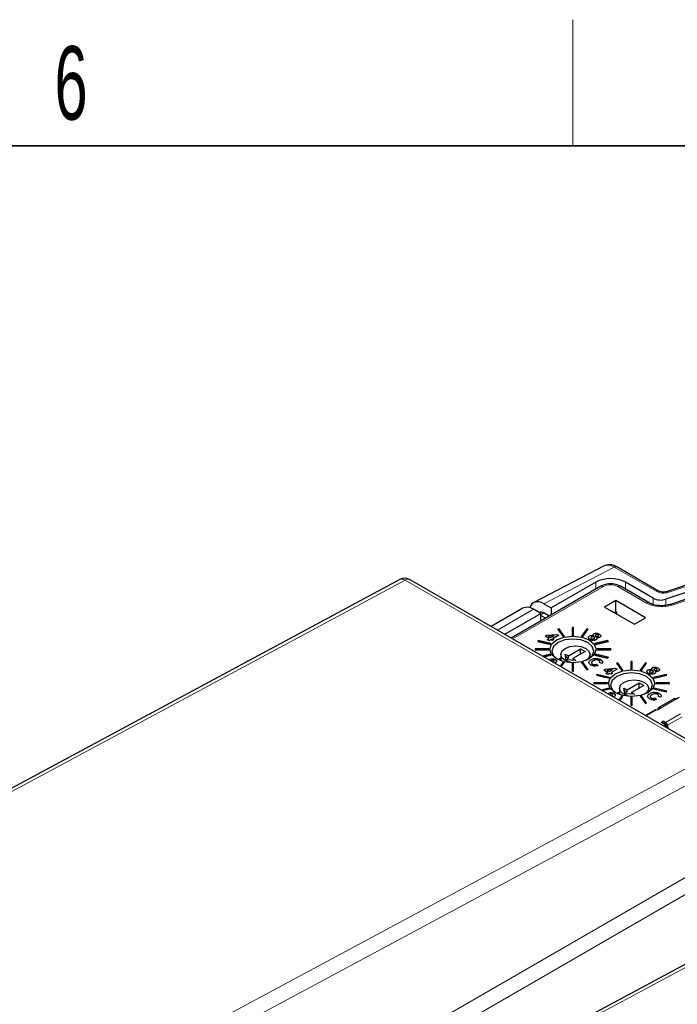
# Paper-space layout 'Blatt2' of a CAD drawing. Header units: millimetres. Extents: x 5 to 418, y 2 to 292.
# Tile 72 of 76: x 286 to 317, y 242 to 288. Entities that reach past the tile are written whole.
import ezdxf

# ---------------------------------------------------------------- set-up
doc = ezdxf.new("R2010")
doc.units = ezdxf.units.MM
doc.layers.add('SLD-0', color=7, linetype='Continuous')
doc.styles.add('SLDTEXTSTYLE0', font='TXT', dxfattribs={"width": 0.605})

psp = doc.layouts.new('Blatt2')

# ---------------------------------------------------------------- linework, layer by layer
at = {"color": 7, "linetype": 'Continuous', "lineweight": 25}
for p, q in [((324.122, 263.651), (316.984, 261.271)), ((324.398, 263.398), (316.927, 260.909)), ((324.616, 263.152), (317.145, 260.662)), ((313.993, 262.491), (310.637, 260.747)), ((316.585, 261.297), (314.599, 262.443)), ((304.267, 261.842), (269.252, 243.04)), ((319.249, 253.466), (304.754, 261.834)), ((313.59, 261.716), (311.469, 260.492)), ((316.324, 260.954), (315.004, 261.716)), ((313.827, 261.52), (309.562, 259.058)), ((316.128, 260.734), (314.768, 261.52)), ((311.125, 260.69), (311.469, 260.492)), ((314.545, 260.839), (314.014, 260.532)), ((315.959, 260.022), (314.545, 260.839)), ((314.545, 260.299), (314.545, 260.839)), ((310.12, 260.48), (308.61, 259.608)), ((309.256, 259.235), (310.974, 260.226)), ((310.974, 260.226), (310.62, 260.43)), ((310.979, 259.876), (310.974, 260.226)), ((311.372, 260.103), (311.116, 260.251)), ((311.469, 260.492), (311.469, 260.159)), ((314.014, 260.532), (315.428, 259.716)), ((314.545, 260.299), (314.482, 260.262)), ((314.587, 260.274), (314.545, 260.299)), ((314.587, 260.202), (314.587, 260.274)), ((311.192, 259.999), (310.975, 260.124)), ((315.428, 259.716), (315.959, 260.022)), ((311.842, 259.488), (311.786, 259.475)), ((311.786, 259.475), (312.035, 259.128)), ((311.786, 259.475), (311.786, 259.47)), ((311.786, 259.47), (312.035, 259.124)), ((312.091, 259.141), (311.842, 259.488)), ((312.473, 259.56), (312.473, 259.185)), ((312.533, 259.56), (312.473, 259.56)), ((312.533, 259.185), (312.533, 259.56)), ((313.164, 259.488), (312.915, 259.141)), ((312.971, 259.128), (313.22, 259.475)), ((312.971, 259.124), (313.22, 259.47)), ((313.22, 259.475), (313.164, 259.488)), ((313.22, 259.475), (313.22, 259.47)), ((310.852, 258.935), (310.829, 258.903)), ((310.829, 258.903), (311.429, 258.759)), ((310.829, 258.903), (310.829, 258.899)), ((310.829, 258.899), (311.429, 258.755)), ((311.452, 258.791), (310.852, 258.935)), ((311.184, 259.144), (311.258, 259.187)), ((311.367, 259.038), (311.184, 259.144)), ((311.184, 259.144), (311.184, 259.14)), ((311.364, 259.036), (311.184, 259.14)), ((311.258, 259.187), (311.729, 259.233)), ((311.275, 258.985), (311.367, 259.038)), ((311.367, 258.932), (311.275, 258.985)), ((311.275, 258.985), (311.275, 258.981)), ((311.367, 258.928), (311.275, 258.981)), ((311.59, 259.167), (311.339, 259.14)), ((311.339, 259.14), (311.442, 259.081)), ((311.582, 259.162), (311.345, 259.137)), ((311.459, 258.985), (311.367, 258.932)), ((311.459, 258.981), (311.367, 258.928)), ((311.367, 258.932), (311.367, 258.928)), ((311.442, 259.081), (311.59, 259.167)), ((311.517, 258.952), (311.459, 258.985)), ((311.459, 258.985), (311.459, 258.981)), ((311.517, 258.948), (311.459, 258.981)), ((311.591, 258.995), (311.517, 258.952)), ((311.591, 258.991), (311.517, 258.948)), ((311.517, 258.952), (311.517, 258.948)), ((311.809, 259.187), (311.534, 259.028)), ((311.534, 259.028), (311.591, 258.995)), ((311.809, 259.183), (311.537, 259.026)), ((311.591, 258.995), (311.591, 258.991)), ((311.729, 259.233), (311.809, 259.187)), ((311.809, 259.187), (311.809, 259.183)), ((312.035, 259.128), (312.091, 259.141)), ((312.035, 259.124), (312.091, 259.137)), ((312.035, 259.128), (312.035, 259.124)), ((312.091, 259.141), (312.091, 259.137)), ((312.473, 259.185), (312.533, 259.185)), ((312.473, 259.185), (312.473, 259.181)), ((312.473, 259.181), (312.533, 259.181)), ((312.533, 259.185), (312.533, 259.181)), ((312.915, 259.141), (312.915, 259.137)), ((312.915, 259.141), (312.971, 259.128)), ((312.915, 259.137), (312.971, 259.124)), ((312.971, 259.128), (312.971, 259.124)), ((313.313, 258.986), (313.313, 258.982)), ((313.391, 259.103), (313.391, 259.099)), ((313.517, 259.107), (313.517, 259.103)), ((314.155, 258.935), (313.554, 258.791)), ((313.577, 258.759), (314.177, 258.903)), ((313.577, 258.755), (314.177, 258.899)), ((313.589, 259.205), (313.589, 259.2)), ((313.598, 258.978), (313.598, 258.973)), ((313.696, 259.202), (313.696, 259.198)), ((313.786, 259.099), (313.786, 259.095)), ((314.177, 258.903), (314.155, 258.935)), ((314.177, 258.903), (314.177, 258.899)), ((310.703, 258.538), (310.703, 258.504)), ((311.353, 258.538), (310.703, 258.538)), ((310.703, 258.504), (311.353, 258.504)), ((310.703, 258.504), (310.703, 258.5)), ((310.703, 258.5), (311.353, 258.5)), ((311.353, 258.504), (311.353, 258.538)), ((311.353, 258.504), (311.353, 258.5)), ((311.429, 258.759), (311.452, 258.791)), ((311.429, 258.755), (311.452, 258.787)), ((311.429, 258.759), (311.429, 258.755)), ((311.452, 258.791), (311.452, 258.787)), ((312.285, 258.203), (312.868, 258.54)), ((313.08, 258.418), (312.497, 258.081)), ((312.868, 258.54), (313.08, 258.418)), ((312.868, 258.295), (312.868, 258.54)), ((313.554, 258.791), (313.577, 258.759)), ((313.554, 258.791), (313.554, 258.787)), ((313.554, 258.787), (313.577, 258.755)), ((313.577, 258.759), (313.577, 258.755)), ((313.653, 258.538), (313.653, 258.504)), ((314.303, 258.538), (313.653, 258.538)), ((313.653, 258.504), (314.303, 258.504)), ((313.653, 258.504), (313.653, 258.5)), ((313.653, 258.5), (314.303, 258.5)), ((314.303, 258.504), (314.303, 258.538)), ((314.303, 258.504), (314.303, 258.5)), ((311.429, 258.283), (311.058, 258.194)), ((311.104, 258.168), (311.452, 258.251)), ((311.109, 258.165), (311.452, 258.247)), ((311.452, 258.251), (311.429, 258.283)), ((311.452, 258.251), (311.452, 258.247)), ((311.595, 257.997), (311.595, 257.993)), ((311.921, 258.079), (311.791, 258.033)), ((311.921, 258.055), (311.842, 258.01)), ((312.035, 257.914), (311.891, 257.714)), ((311.921, 258.275), (311.921, 257.978)), ((311.937, 257.687), (312.091, 257.901)), ((311.939, 257.686), (312.091, 257.897)), ((312.091, 257.901), (312.035, 257.914)), ((312.091, 257.901), (312.091, 257.897)), ((312.136, 258.289), (312.285, 258.203)), ((312.179, 258.02), (312.136, 258.289)), ((312.285, 258.101), (312.154, 258.177)), ((312.176, 258.038), (312.285, 258.101)), ((312.645, 257.995), (312.179, 258.02)), ((312.285, 258.101), (312.285, 258.203)), ((312.533, 257.857), (312.473, 257.857)), ((312.473, 257.857), (312.473, 257.482)), ((312.497, 258.081), (312.645, 257.995)), ((312.497, 258.081), (312.497, 258.003)), ((312.533, 257.482), (312.533, 257.857)), ((312.971, 257.914), (312.915, 257.901)), ((312.915, 257.901), (313.164, 257.555)), ((312.915, 257.901), (312.915, 257.897)), ((312.915, 257.897), (313.164, 257.55)), ((313.22, 257.568), (312.971, 257.914)), ((313.266, 257.892), (313.266, 257.888)), ((313.321, 258.103), (313.321, 258.275)), ((313.473, 257.974), (313.473, 257.97)), ((313.577, 258.283), (313.554, 258.251)), ((313.554, 258.251), (314.155, 258.108)), ((313.554, 258.251), (313.554, 258.247)), ((313.554, 258.247), (314.155, 258.103)), ((314.177, 258.14), (313.577, 258.283)), ((313.741, 257.992), (313.741, 257.988)), ((313.881, 257.852), (313.766, 257.891)), ((313.766, 257.891), (313.766, 257.887)), ((313.881, 257.848), (313.766, 257.887)), ((313.911, 257.933), (313.91, 257.925)), ((314.155, 258.108), (314.177, 258.14)), ((314.155, 258.103), (314.177, 258.135)), ((314.155, 258.108), (314.155, 258.103)), ((314.177, 258.14), (314.177, 258.135)), ((314.635, 257.875), (314.58, 257.862)), ((314.58, 257.862), (314.828, 257.515)), ((314.58, 257.862), (314.58, 257.858)), ((314.58, 257.858), (314.828, 257.511)), ((314.884, 257.529), (314.635, 257.875)), ((315.326, 257.948), (315.266, 257.948)), ((315.266, 257.948), (315.266, 257.573)), ((315.326, 257.573), (315.326, 257.948)), ((315.957, 257.875), (315.708, 257.529)), ((315.764, 257.515), (316.013, 257.862)), ((315.764, 257.511), (316.013, 257.858)), ((316.013, 257.862), (315.957, 257.875)), ((316.013, 257.862), (316.013, 257.858)), ((312.473, 257.482), (312.473, 257.478)), ((312.473, 257.482), (312.533, 257.482)), ((312.473, 257.478), (312.533, 257.478)), ((312.533, 257.482), (312.533, 257.478)), ((313.164, 257.555), (313.22, 257.568)), ((313.164, 257.55), (313.22, 257.564)), ((313.164, 257.555), (313.164, 257.55)), ((313.22, 257.568), (313.22, 257.564)), ((313.36, 257.775), (313.36, 257.771)), ((313.629, 257.812), (313.692, 257.742)), ((313.692, 257.742), (313.692, 257.738)), ((313.881, 257.852), (313.881, 257.848)), ((313.977, 257.532), (314.051, 257.574)), ((314.16, 257.426), (313.977, 257.532)), ((313.977, 257.532), (313.977, 257.527)), ((314.157, 257.423), (313.977, 257.527)), ((314.051, 257.574), (314.522, 257.621)), ((314.069, 257.372), (314.16, 257.426)), ((314.383, 257.554), (314.132, 257.528)), ((314.132, 257.528), (314.235, 257.469)), ((314.375, 257.549), (314.138, 257.525)), ((314.235, 257.469), (314.383, 257.554)), ((314.602, 257.575), (314.327, 257.416)), ((314.327, 257.416), (314.384, 257.382)), ((314.602, 257.571), (314.33, 257.414)), ((314.522, 257.621), (314.602, 257.575)), ((314.602, 257.575), (314.602, 257.571)), ((314.828, 257.515), (314.884, 257.529)), ((314.828, 257.511), (314.884, 257.525)), ((314.828, 257.515), (314.828, 257.511)), ((314.884, 257.529), (314.884, 257.525)), ((315.266, 257.573), (315.326, 257.573)), ((315.266, 257.573), (315.266, 257.569)), ((315.266, 257.569), (315.326, 257.569)), ((315.326, 257.573), (315.326, 257.569)), ((315.708, 257.529), (315.708, 257.525)), ((315.708, 257.529), (315.764, 257.515)), ((315.708, 257.525), (315.764, 257.511)), ((315.764, 257.515), (315.764, 257.511)), ((316.184, 257.491), (316.184, 257.487)), ((316.31, 257.494), (316.31, 257.49)), ((316.382, 257.592), (316.382, 257.588)), ((316.489, 257.59), (316.489, 257.586)), ((316.579, 257.487), (316.579, 257.483)), ((313.496, 256.926), (313.496, 256.891)), ((314.146, 256.926), (313.496, 256.926)), ((313.645, 257.322), (313.622, 257.29)), ((313.622, 257.29), (314.222, 257.147)), ((313.622, 257.29), (313.622, 257.286)), ((313.622, 257.286), (314.222, 257.143)), ((314.245, 257.179), (313.645, 257.322)), ((314.16, 257.319), (314.069, 257.372)), ((314.069, 257.372), (314.069, 257.368)), ((314.16, 257.315), (314.069, 257.368)), ((314.146, 256.891), (314.146, 256.926)), ((314.252, 257.372), (314.16, 257.319)), ((314.252, 257.368), (314.16, 257.315)), ((314.16, 257.319), (314.16, 257.315)), ((314.222, 257.147), (314.245, 257.179)), ((314.222, 257.143), (314.245, 257.175)), ((314.222, 257.147), (314.222, 257.143)), ((314.245, 257.179), (314.245, 257.175)), ((314.31, 257.339), (314.252, 257.372)), ((314.252, 257.372), (314.252, 257.368)), ((314.31, 257.335), (314.252, 257.368)), ((314.384, 257.382), (314.31, 257.339)), ((314.384, 257.378), (314.31, 257.335)), ((314.31, 257.339), (314.31, 257.335)), ((314.384, 257.382), (314.384, 257.378)), ((315.078, 256.591), (315.661, 256.928)), ((315.661, 256.928), (315.873, 256.805)), ((315.661, 256.683), (315.661, 256.928)), ((316.106, 257.374), (316.106, 257.37)), ((316.948, 257.322), (316.347, 257.179)), ((316.347, 257.179), (316.37, 257.147)), ((316.347, 257.179), (316.347, 257.175)), ((316.347, 257.175), (316.37, 257.143)), ((316.37, 257.147), (316.971, 257.29)), ((316.37, 257.143), (316.971, 257.286)), ((316.37, 257.147), (316.37, 257.143)), ((316.391, 257.365), (316.391, 257.361)), ((316.446, 256.926), (316.446, 256.891)), ((317.096, 256.926), (316.446, 256.926)), ((316.971, 257.29), (316.948, 257.322)), ((316.971, 257.29), (316.971, 257.286)), ((317.096, 256.891), (317.096, 256.926)), ((313.496, 256.891), (314.146, 256.891)), ((313.496, 256.891), (313.496, 256.887)), ((313.496, 256.887), (314.146, 256.887)), ((314.222, 256.671), (313.852, 256.582)), ((313.897, 256.556), (314.245, 256.639)), ((313.902, 256.553), (314.245, 256.635)), ((314.146, 256.891), (314.146, 256.887)), ((314.245, 256.639), (314.222, 256.671)), ((314.245, 256.639), (314.245, 256.635)), ((314.714, 256.467), (314.584, 256.42)), ((314.714, 256.662), (314.714, 256.366)), ((314.929, 256.677), (315.078, 256.591)), ((314.972, 256.407), (314.929, 256.677)), ((315.078, 256.489), (314.947, 256.564)), ((314.969, 256.426), (315.078, 256.489)), ((315.078, 256.489), (315.078, 256.591)), ((315.873, 256.805), (315.29, 256.469)), ((315.29, 256.469), (315.438, 256.383)), ((315.29, 256.469), (315.29, 256.391)), ((316.114, 256.491), (316.114, 256.662)), ((316.37, 256.671), (316.347, 256.639)), ((316.347, 256.639), (316.347, 256.635)), ((316.347, 256.639), (316.948, 256.495)), ((316.347, 256.635), (316.948, 256.491)), ((316.971, 256.527), (316.37, 256.671)), ((316.446, 256.891), (316.446, 256.887)), ((316.446, 256.891), (317.096, 256.891)), ((316.446, 256.887), (317.096, 256.887)), ((316.948, 256.495), (316.971, 256.527)), ((316.948, 256.491), (316.971, 256.523)), ((316.948, 256.495), (316.948, 256.491)), ((316.971, 256.527), (316.971, 256.523)), ((317.096, 256.891), (317.096, 256.887)), ((314.388, 256.385), (314.388, 256.381)), ((314.714, 256.443), (314.635, 256.397)), ((314.828, 256.302), (314.684, 256.101)), ((314.73, 256.075), (314.884, 256.289)), ((314.732, 256.074), (314.884, 256.285)), ((314.884, 256.289), (314.828, 256.302)), ((314.884, 256.289), (314.884, 256.285)), ((315.438, 256.383), (314.972, 256.407)), ((315.266, 256.245), (315.266, 255.87)), ((315.326, 256.245), (315.266, 256.245)), ((315.326, 255.87), (315.326, 256.245)), ((315.764, 256.302), (315.708, 256.289)), ((315.708, 256.289), (315.957, 255.942)), ((315.708, 256.289), (315.708, 256.285)), ((315.708, 256.285), (315.957, 255.938)), ((316.013, 255.955), (315.764, 256.302)), ((316.059, 256.279), (316.059, 256.275)), ((316.153, 256.162), (316.153, 256.158)), ((316.266, 256.361), (316.266, 256.357)), ((316.422, 256.2), (316.485, 256.13)), ((316.485, 256.13), (316.485, 256.126)), ((316.534, 256.38), (316.534, 256.376)), ((316.674, 256.239), (316.559, 256.279)), ((316.559, 256.279), (316.559, 256.275)), ((316.674, 256.235), (316.559, 256.275)), ((317.29, 256.152), (316.591, 255.749)), ((316.674, 256.239), (316.674, 256.235)), ((316.704, 256.321), (316.703, 256.313)), ((317.44, 256.163), (317.583, 256.245)), ((315.266, 255.87), (315.266, 255.866)), ((315.266, 255.87), (315.326, 255.87)), ((315.266, 255.866), (315.326, 255.866)), ((315.326, 255.87), (315.326, 255.866)), ((316.409, 255.63), (315.955, 255.368)), ((315.957, 255.942), (316.013, 255.955)), ((315.957, 255.938), (316.013, 255.951)), ((315.957, 255.942), (315.957, 255.938)), ((316.013, 255.955), (316.013, 255.951)), ((316.523, 255.633), (316.474, 255.626)), ((316.523, 255.633), (316.666, 255.716)), ((316.572, 255.732), (316.525, 255.635)), ((316.74, 255.059), (316.776, 255.079)), ((316.846, 255.079), (316.917, 255.038)), ((316.882, 254.936), (316.74, 255.018)), ((316.882, 254.895), (316.828, 254.864)), ((316.917, 254.956), (316.846, 254.997)), ((316.896, 254.834), (316.896, 254.916)), ((316.934, 254.93), (316.954, 254.791)), ((317.004, 254.904), (317.026, 254.75)), ((327.248, 248.575), (292.061, 229.681))]:
    psp.add_line(p, q, dxfattribs=at)
at = {"color": 7, "linetype": 'Continuous', "lineweight": 18}
for p, q in [((324.201, 263.618), (317.063, 261.238)), ((324.695, 263.119), (317.224, 260.629)), ((314.474, 262.43), (311.125, 260.69)), ((316.46, 261.284), (314.474, 262.43)), ((304.516, 261.816), (269.496, 243.012)), ((319.012, 253.448), (304.516, 261.816)), ((313.59, 261.383), (313.59, 261.716)), ((315.004, 261.383), (315.004, 261.716)), ((313.952, 261.508), (309.636, 259.016)), ((316.003, 260.722), (314.643, 261.508)), ((316.324, 260.66), (316.324, 260.954)), ((316.927, 260.909), (316.927, 260.616)), ((310.62, 260.43), (308.903, 259.439)), ((311.116, 260.251), (310.975, 260.166)), ((311.888, 257.991), (311.921, 258.009)), ((314.681, 256.378), (314.714, 256.397)), ((317.44, 256.163), (316.666, 255.716)), ((316.474, 255.626), (315.991, 255.347)), ((316.609, 255.683), (316.572, 255.732)), ((316.664, 255.714), (316.654, 255.755)), ((316.74, 255.018), (316.74, 255.059)), ((316.776, 254.997), (316.776, 255.079)), ((316.846, 254.997), (316.846, 255.079)), ((316.917, 255.038), (317.624, 255.446)), ((317.004, 254.904), (317.711, 255.312)), ((316.882, 254.895), (316.882, 254.833)), ((283.824, 234.554), (319.012, 253.448)), ((319.353, 252.829), (284.168, 233.936)), ((283.644, 227.918), (319.353, 248.532)), ((327.497, 248.55), (292.309, 229.655)), ((319.706, 247.92), (283.998, 227.305))]:
    psp.add_line(p, q, dxfattribs=at)
at = {"color": 7, "linetype": 'Continuous', "lineweight": 25, "flags": 128}
for points in [[(313.281, 258.068), (312.924, 257.93), (312.503, 257.882), (312.082, 257.93), (311.725, 258.068), (311.487, 258.274), (311.403, 258.517), (311.487, 258.76), (311.725, 258.966), (312.082, 259.104), (312.503, 259.152), (312.924, 259.104), (313.281, 258.966), (313.519, 258.76), (313.603, 258.517), (313.519, 258.274), (313.281, 258.068)], [(313.243, 258.047), (313.425, 258.213), (313.501, 258.434), (313.425, 258.655), (313.209, 258.841), (312.885, 258.966), (312.503, 259.01), (312.121, 258.966), (311.797, 258.841), (311.581, 258.655), (311.505, 258.434), (311.581, 258.213), (311.763, 258.047)], [(312.451, 257.883), (312.353, 257.902), (312.126, 257.989), (311.974, 258.12), (311.921, 258.275), (311.974, 258.429), (312.126, 258.561)], [(312.126, 258.561), (312.353, 258.648), (312.621, 258.679), (312.888, 258.648), (313.115, 258.561), (313.267, 258.429), (313.321, 258.275), (313.267, 258.12), (313.118, 257.991)], [(311.778, 258.038), (311.809, 258.057), (311.921, 258.112)], [(316.074, 256.456), (315.717, 256.318), (315.296, 256.27), (314.875, 256.318), (314.518, 256.456), (314.28, 256.662), (314.196, 256.905), (314.28, 257.148), (314.518, 257.354), (314.875, 257.491), (315.296, 257.54), (315.717, 257.491), (316.074, 257.354), (316.312, 257.148), (316.396, 256.905), (316.312, 256.662), (316.074, 256.456)], [(316.036, 256.435), (316.218, 256.601), (316.294, 256.822), (316.218, 257.042), (316.002, 257.229), (315.678, 257.354), (315.296, 257.398), (314.914, 257.354), (314.59, 257.229), (314.374, 257.042), (314.298, 256.822), (314.374, 256.601), (314.556, 256.435)], [(315.244, 256.27), (315.146, 256.289), (314.919, 256.377), (314.767, 256.508), (314.714, 256.662), (314.767, 256.817), (314.919, 256.948)], [(314.919, 256.948), (315.146, 257.036), (315.414, 257.067), (315.681, 257.036), (315.909, 256.948), (316.06, 256.817), (316.114, 256.662), (316.06, 256.508), (315.911, 256.378)], [(314.571, 256.426), (314.602, 256.444), (314.714, 256.5)], [(316.894, 254.826), (316.895, 254.828), (316.896, 254.834)]]:
    psp.add_lwpolyline(points, dxfattribs=at)
at = {"color": 7, "linetype": 'Continuous', "lineweight": 25}
for centre, radius, start, end in [((314.547, 262.328), 0.126, 65.6797, 125.6289), ((304.504, 261.401), 0.5, 60.0027, 118.2341), ((314.297, 260.352), 1.537, 62.6099, 117.3902), ((316.68, 261.652), 0.784, 242.9382, 288.3695), ((310.327, 260.022), 0.503, 54.3804, 114.3095), ((310.982, 260.063), 0.23, 54.4555, 113.5582), ((316.748, 255.038), 0.0218, 110.7646, 249.2317), ((316.811, 255.011), 0.0768, 62.6071, 117.3941), ((316.811, 254.929), 0.0768, 62.6071, 117.3941), ((316.874, 254.916), 0.0218, 290.789, 69.211), ((316.811, 254.874), 0.196, 8.6917, 57.092), ((316.896, 254.924), 0.0391, 8.6885, 57.1046)]:
    psp.add_arc(centre, radius, start, end, dxfattribs=at)
at = {"color": 7, "linetype": 'Continuous', "lineweight": 18}
for centre, radius, start, end in [((304.369, 261.607), 0.256, 54.8839, 113.4767), ((304.651, 261.613), 0.244, 65.036, 123.5721), ((313.879, 261.408), 0.123, 53.6505, 115.0397), ((314.297, 260.841), 0.751, 62.6096, 117.3904), ((314.716, 261.408), 0.123, 64.9626, 126.3484), ((316.533, 261.182), 0.126, 66.3578, 125.568), ((316.816, 261.982), 0.784, 242.9382, 288.3695), ((316.997, 261.192), 0.0806, 35.1922, 99.4318), ((316.077, 260.619), 0.127, 67.1534, 125.4433), ((316.725, 262.134), 1.585, 242.9388, 288.3688), ((317.158, 260.582), 0.0808, 35.2889, 99.3348)]:
    psp.add_arc(centre, radius, start, end, dxfattribs=at)
psp.add_ellipse((314.474, 261.614), major_axis=(-0.491, 0.872), ratio=0.569789, start_param=5.503564, end_param=6.264036, dxfattribs=at)
at = {"color": 7, "linetype": 'Continuous', "lineweight": 25}
for centre, major_axis, ratio, start_param, end_param in [((311.125, 259.873), (-0.501, 0.866), 0.577381, 5.496497, 6.767488), ((316.474, 255.523), (-0.067, 0.106), 0.547864, 5.676619, 6.260578)]:
    psp.add_ellipse(centre, major_axis=major_axis, ratio=ratio, start_param=start_param, end_param=end_param, dxfattribs=at)
for points, knots in [([(314.599, 262.443), (314.541, 262.471), (314.402, 262.54), (314.194, 262.569), (314.067, 262.513), (314.019, 262.492)], [0, 0, 0, 0, 0.3063986, 0.736127, 1, 1, 1, 1]), ([(314.768, 261.52), (314.715, 261.545), (314.585, 261.609), (314.335, 261.646), (314.054, 261.624), (313.9, 261.554), (313.827, 261.52)], [0, 0, 0, 0, 0.186415, 0.463421, 0.742597, 1, 1, 1, 1]), ([(316.984, 261.271), (316.956, 261.264), (316.9, 261.249), (316.797, 261.243), (316.701, 261.254), (316.626, 261.275), (316.597, 261.29), (316.585, 261.297)], [0, 0, 0, 0, 0.215518, 0.431898, 0.656951, 0.854424, 1, 1, 1, 1]), ([(317.145, 260.662), (317.095, 260.648), (316.962, 260.609), (316.708, 260.588), (316.421, 260.617), (316.228, 260.68), (316.147, 260.724), (316.128, 260.734)], [0, 0, 0, 0, 0.155667, 0.407266, 0.666843, 0.923734, 1, 1, 1, 1]), ([(313.483, 259.169), (313.477, 259.177), (313.465, 259.195), (313.465, 259.222), (313.479, 259.245), (313.496, 259.256), (313.504, 259.261)], [0, 0, 0, 0, 0.280281, 0.559887, 0.779849, 1, 1, 1, 1]), ([(313.504, 259.261), (313.526, 259.271), (313.569, 259.29), (313.672, 259.287), (313.726, 259.261), (313.758, 259.246)], [0, 0, 0, 0, 0.279944, 0.559918, 1, 1, 1, 1]), ([(313.313, 258.982), (313.293, 258.995), (313.255, 259.022), (313.231, 259.062), (313.24, 259.085), (313.242, 259.09)], [0, 0, 0, 0, 0.4337042, 0.865984, 1, 1, 1, 1]), ([(313.313, 258.986), (313.293, 258.999), (313.253, 259.026), (313.231, 259.074), (313.245, 259.12), (313.275, 259.141), (313.291, 259.152)], [0, 0, 0, 0, 0.2805405, 0.5601595, 0.7798601, 1, 1, 1, 1]), ([(313.291, 259.152), (313.306, 259.159), (313.336, 259.173), (313.406, 259.183), (313.454, 259.174), (313.483, 259.169)], [0, 0, 0, 0, 0.2807618, 0.5609661, 1, 1, 1, 1]), ([(313.598, 258.978), (313.574, 258.967), (313.527, 258.945), (313.439, 258.943), (313.366, 258.959), (313.33, 258.977), (313.313, 258.986)], [0, 0, 0, 0, 0.2794, 0.558454, 0.779028, 1, 1, 1, 1]), ([(313.598, 258.973), (313.574, 258.963), (313.527, 258.941), (313.439, 258.939), (313.366, 258.955), (313.33, 258.973), (313.313, 258.982)], [0, 0, 0, 0, 0.2794, 0.558454, 0.779028, 1, 1, 1, 1]), ([(313.391, 259.099), (313.382, 259.093), (313.364, 259.081), (313.353, 259.063), (313.357, 259.053), (313.358, 259.051)], [0, 0, 0, 0, 0.446424, 0.890243, 1, 1, 1, 1]), ([(313.391, 259.103), (313.382, 259.097), (313.363, 259.085), (313.353, 259.063), (313.359, 259.041), (313.373, 259.032), (313.38, 259.027)], [0, 0, 0, 0, 0.280578, 0.55952, 0.779824, 1, 1, 1, 1]), ([(313.38, 259.027), (313.391, 259.022), (313.414, 259.012), (313.455, 259.012), (313.487, 259.021), (313.503, 259.029), (313.511, 259.033)], [0, 0, 0, 0, 0.279197, 0.558281, 0.778874, 1, 1, 1, 1]), ([(313.517, 259.107), (313.506, 259.111), (313.485, 259.121), (313.447, 259.122), (313.414, 259.115), (313.399, 259.107), (313.391, 259.103)], [0, 0, 0, 0, 0.279501, 0.559041, 0.77925, 1, 1, 1, 1]), ([(313.517, 259.103), (313.506, 259.107), (313.485, 259.117), (313.447, 259.118), (313.414, 259.111), (313.399, 259.103), (313.391, 259.099)], [0, 0, 0, 0, 0.279501, 0.559041, 0.77925, 1, 1, 1, 1]), ([(313.483, 259.165), (313.477, 259.173), (313.465, 259.189), (313.467, 259.206), (313.468, 259.214)], [0, 0, 0, 0, 0.555325, 1, 1, 1, 1]), ([(313.511, 259.033), (313.52, 259.039), (313.537, 259.051), (313.544, 259.073), (313.537, 259.093), (313.524, 259.102), (313.517, 259.107)], [0, 0, 0, 0, 0.280262, 0.559269, 0.779632, 1, 1, 1, 1]), ([(313.54, 259.074), (313.539, 259.079), (313.536, 259.09), (313.524, 259.098), (313.517, 259.103)], [0, 0, 0, 0, 0.443112, 1, 1, 1, 1]), ([(313.589, 259.205), (313.582, 259.2), (313.567, 259.19), (313.564, 259.171), (313.574, 259.155), (313.586, 259.147), (313.591, 259.143)], [0, 0, 0, 0, 0.280223, 0.558888, 0.77935, 1, 1, 1, 1]), ([(313.589, 259.2), (313.582, 259.195), (313.567, 259.186), (313.567, 259.173), (313.567, 259.167)], [0, 0, 0, 0, 0.51602, 1, 1, 1, 1]), ([(313.696, 259.202), (313.687, 259.206), (313.67, 259.215), (313.638, 259.219), (313.609, 259.215), (313.596, 259.208), (313.589, 259.205)], [0, 0, 0, 0, 0.280212, 0.559643, 0.779462, 1, 1, 1, 1]), ([(313.696, 259.198), (313.687, 259.202), (313.67, 259.211), (313.638, 259.215), (313.609, 259.211), (313.596, 259.204), (313.589, 259.2)], [0, 0, 0, 0, 0.280212, 0.559643, 0.779462, 1, 1, 1, 1]), ([(313.591, 259.143), (313.6, 259.139), (313.617, 259.131), (313.649, 259.127), (313.678, 259.131), (313.692, 259.138), (313.698, 259.142)], [0, 0, 0, 0, 0.28021, 0.559473, 0.779314, 1, 1, 1, 1]), ([(313.624, 259.087), (313.631, 259.077), (313.646, 259.056), (313.646, 259.025), (313.628, 258.997), (313.608, 258.984), (313.598, 258.978)], [0, 0, 0, 0, 0.280355, 0.559751, 0.779675, 1, 1, 1, 1]), ([(313.642, 259.026), (313.642, 259.023), (313.643, 259.012), (313.627, 258.993), (313.608, 258.98), (313.598, 258.973)], [0, 0, 0, 0, 0.125035, 0.562119, 1, 1, 1, 1]), ([(313.786, 259.099), (313.773, 259.093), (313.748, 259.081), (313.688, 259.075), (313.648, 259.083), (313.624, 259.087)], [0, 0, 0, 0, 0.280218, 0.560391, 1, 1, 1, 1]), ([(313.786, 259.095), (313.773, 259.089), (313.748, 259.077), (313.688, 259.071), (313.648, 259.079), (313.624, 259.083)], [0, 0, 0, 0, 0.280218, 0.560391, 1, 1, 1, 1]), ([(313.698, 259.142), (313.706, 259.147), (313.72, 259.156), (313.722, 259.175), (313.713, 259.191), (313.701, 259.198), (313.696, 259.202)], [0, 0, 0, 0, 0.279994, 0.558815, 0.779288, 1, 1, 1, 1]), ([(313.72, 259.171), (313.72, 259.171), (313.721, 259.177), (313.712, 259.187), (313.701, 259.194), (313.696, 259.198)], [0, 0, 0, 0, 0.040133, 0.519806, 1, 1, 1, 1]), ([(313.758, 259.246), (313.777, 259.234), (313.812, 259.211), (313.835, 259.169), (313.826, 259.128), (313.799, 259.109), (313.786, 259.099)], [0, 0, 0, 0, 0.28101, 0.560154, 0.780156, 1, 1, 1, 1]), ([(313.826, 259.146), (313.825, 259.139), (313.822, 259.12), (313.8, 259.105), (313.786, 259.095)], [0, 0, 0, 0, 0.360526, 1, 1, 1, 1]), ([(311.356, 258.023), (311.389, 258.041), (311.437, 258.066), (311.518, 258.073), (311.591, 258.069), (311.635, 258.05), (311.664, 258.037)], [0, 0, 0, 0, 0.381938, 0.537019, 0.692242, 1, 1, 1, 1]), ([(311.595, 257.997), (311.586, 258.001), (311.569, 258.008), (311.524, 258.006), (311.483, 257.991), (311.457, 257.977), (311.446, 257.971)], [0, 0, 0, 0, 0.183113, 0.367374, 0.735477, 1, 1, 1, 1]), ([(311.595, 257.993), (311.586, 257.997), (311.569, 258.004), (311.524, 258.002), (311.485, 257.988), (311.46, 257.974), (311.45, 257.968)], [0, 0, 0, 0, 0.188604, 0.378389, 0.75753, 1, 1, 1, 1]), ([(311.549, 257.911), (311.56, 257.917), (311.585, 257.933), (311.611, 257.956), (311.614, 257.982), (311.601, 257.992), (311.595, 257.997)], [0, 0, 0, 0, 0.264783, 0.632789, 0.816871, 1, 1, 1, 1]), ([(311.61, 257.96), (311.611, 257.966), (311.614, 257.978), (311.602, 257.988), (311.595, 257.993)], [0, 0, 0, 0, 0.490881, 1, 1, 1, 1]), ([(311.664, 258.037), (311.686, 258.02), (311.72, 257.995), (311.727, 257.952), (311.715, 257.906), (311.671, 257.878), (311.64, 257.859)], [0, 0, 0, 0, 0.308575, 0.46421, 0.619684, 1, 1, 1, 1]), ([(311.721, 257.967), (311.723, 257.961), (311.727, 257.944), (311.714, 257.902), (311.672, 257.876), (311.643, 257.857)], [0, 0, 0, 0, 0.151527, 0.404615, 1, 1, 1, 1]), ([(313.266, 257.892), (313.272, 257.92), (313.284, 257.972), (313.343, 258.01), (313.369, 258.027)], [0, 0, 0, 0, 0.55823, 1, 1, 1, 1]), ([(313.36, 257.775), (313.332, 257.794), (313.281, 257.828), (313.271, 257.872), (313.266, 257.892)], [0, 0, 0, 0, 0.559949, 1, 1, 1, 1]), ([(313.36, 257.771), (313.332, 257.79), (313.281, 257.824), (313.271, 257.868), (313.266, 257.888)], [0, 0, 0, 0, 0.559949, 1, 1, 1, 1]), ([(313.369, 258.027), (313.409, 258.047), (313.479, 258.082), (313.57, 258.088), (313.611, 258.09)], [0, 0, 0, 0, 0.560221, 1, 1, 1, 1]), ([(313.473, 257.974), (313.453, 257.962), (313.414, 257.937), (313.38, 257.894), (313.39, 257.849), (313.419, 257.829), (313.433, 257.819)], [0, 0, 0, 0, 0.281353, 0.560491, 0.780063, 1, 1, 1, 1]), ([(313.473, 257.97), (313.453, 257.958), (313.415, 257.933), (313.38, 257.895), (313.389, 257.872), (313.391, 257.865)], [0, 0, 0, 0, 0.4173051, 0.8313242, 1, 1, 1, 1]), ([(313.741, 257.992), (313.727, 257.999), (313.698, 258.014), (313.641, 258.023), (313.556, 258.018), (313.507, 257.992), (313.473, 257.974)], [0, 0, 0, 0, 0.187245, 0.374093, 0.560807, 1, 1, 1, 1]), ([(313.741, 257.988), (313.727, 257.995), (313.698, 258.01), (313.641, 258.019), (313.556, 258.014), (313.507, 257.988), (313.473, 257.97)], [0, 0, 0, 0, 0.187245, 0.374093, 0.560807, 1, 1, 1, 1]), ([(313.611, 258.09), (313.655, 258.086), (313.735, 258.078), (313.794, 258.047), (313.82, 258.033)], [0, 0, 0, 0, 0.55826, 1, 1, 1, 1]), ([(313.766, 257.891), (313.774, 257.901), (313.79, 257.919), (313.787, 257.949), (313.769, 257.974), (313.751, 257.986), (313.741, 257.992)], [0, 0, 0, 0, 0.279863, 0.559174, 0.779484, 1, 1, 1, 1]), ([(313.784, 257.936), (313.784, 257.939), (313.784, 257.951), (313.769, 257.97), (313.75, 257.982), (313.741, 257.988)], [0, 0, 0, 0, 0.1832358, 0.5914279, 1, 1, 1, 1]), ([(313.82, 258.033), (313.845, 258.017), (313.89, 257.987), (313.905, 257.95), (313.911, 257.933)], [0, 0, 0, 0, 0.559991, 1, 1, 1, 1]), ([(313.909, 257.913), (313.909, 257.904), (313.908, 257.882), (313.891, 257.863), (313.881, 257.852)], [0, 0, 0, 0, 0.416731, 1, 1, 1, 1]), ([(313.909, 257.909), (313.909, 257.9), (313.908, 257.878), (313.891, 257.859), (313.881, 257.848)], [0, 0, 0, 0, 0.416731, 1, 1, 1, 1]), ([(313.692, 257.742), (313.661, 257.734), (313.598, 257.718), (313.471, 257.722), (313.402, 257.755), (313.36, 257.775)], [0, 0, 0, 0, 0.281099, 0.560973, 1, 1, 1, 1]), ([(313.692, 257.738), (313.661, 257.73), (313.598, 257.714), (313.471, 257.718), (313.402, 257.751), (313.36, 257.771)], [0, 0, 0, 0, 0.281099, 0.560973, 1, 1, 1, 1]), ([(313.433, 257.819), (313.449, 257.811), (313.48, 257.797), (313.554, 257.79), (313.6, 257.804), (313.629, 257.812)], [0, 0, 0, 0, 0.280357, 0.560338, 1, 1, 1, 1]), ([(316.106, 257.37), (316.086, 257.383), (316.048, 257.409), (316.024, 257.45), (316.033, 257.472), (316.035, 257.477)], [0, 0, 0, 0, 0.4337042, 0.865984, 1, 1, 1, 1]), ([(316.106, 257.374), (316.086, 257.387), (316.046, 257.413), (316.025, 257.462), (316.038, 257.507), (316.069, 257.529), (316.084, 257.539)], [0, 0, 0, 0, 0.2805405, 0.5601595, 0.7798601, 1, 1, 1, 1]), ([(316.084, 257.539), (316.099, 257.546), (316.129, 257.561), (316.199, 257.571), (316.247, 257.562), (316.276, 257.556)], [0, 0, 0, 0, 0.2807618, 0.5609661, 1, 1, 1, 1]), ([(316.184, 257.487), (316.175, 257.481), (316.157, 257.469), (316.146, 257.45), (316.15, 257.44), (316.151, 257.439)], [0, 0, 0, 0, 0.446424, 0.890243, 1, 1, 1, 1]), ([(316.184, 257.491), (316.175, 257.485), (316.156, 257.473), (316.146, 257.45), (316.152, 257.429), (316.166, 257.419), (316.173, 257.414)], [0, 0, 0, 0, 0.280575, 0.559513, 0.779815, 1, 1, 1, 1]), ([(316.173, 257.414), (316.184, 257.409), (316.207, 257.399), (316.248, 257.399), (316.28, 257.408), (316.296, 257.417), (316.304, 257.421)], [0, 0, 0, 0, 0.2791882, 0.5582759, 0.7788711, 1, 1, 1, 1]), ([(316.31, 257.494), (316.299, 257.499), (316.278, 257.508), (316.24, 257.509), (316.207, 257.503), (316.192, 257.495), (316.184, 257.491)], [0, 0, 0, 0, 0.279499, 0.559046, 0.779252, 1, 1, 1, 1]), ([(316.31, 257.49), (316.299, 257.495), (316.278, 257.504), (316.24, 257.505), (316.207, 257.499), (316.192, 257.491), (316.184, 257.487)], [0, 0, 0, 0, 0.279499, 0.559046, 0.779252, 1, 1, 1, 1]), ([(316.276, 257.556), (316.27, 257.565), (316.259, 257.583), (316.258, 257.609), (316.272, 257.632), (316.289, 257.644), (316.297, 257.649)], [0, 0, 0, 0, 0.280272, 0.5598865, 0.77985, 1, 1, 1, 1]), ([(316.276, 257.552), (316.269, 257.561), (316.261, 257.572), (316.261, 257.584), (316.261, 257.587)], [0, 0, 0, 0, 0.781256, 1, 1, 1, 1]), ([(316.297, 257.649), (316.319, 257.659), (316.362, 257.678), (316.465, 257.675), (316.519, 257.649), (316.552, 257.633)], [0, 0, 0, 0, 0.279943, 0.559917, 1, 1, 1, 1]), ([(316.304, 257.421), (316.313, 257.427), (316.33, 257.439), (316.337, 257.46), (316.33, 257.48), (316.317, 257.49), (316.31, 257.494)], [0, 0, 0, 0, 0.280264, 0.559267, 0.779643, 1, 1, 1, 1]), ([(316.334, 257.461), (316.332, 257.466), (316.33, 257.477), (316.317, 257.486), (316.31, 257.49)], [0, 0, 0, 0, 0.443126, 1, 1, 1, 1]), ([(316.382, 257.592), (316.375, 257.587), (316.36, 257.577), (316.357, 257.558), (316.367, 257.542), (316.379, 257.535), (316.384, 257.531)], [0, 0, 0, 0, 0.280223, 0.558888, 0.77935, 1, 1, 1, 1]), ([(316.382, 257.588), (316.375, 257.583), (316.36, 257.573), (316.36, 257.56), (316.36, 257.554)], [0, 0, 0, 0, 0.51601, 1, 1, 1, 1]), ([(316.489, 257.59), (316.48, 257.594), (316.463, 257.602), (316.431, 257.606), (316.402, 257.602), (316.389, 257.596), (316.382, 257.592)], [0, 0, 0, 0, 0.280212, 0.559643, 0.779462, 1, 1, 1, 1]), ([(316.489, 257.586), (316.48, 257.59), (316.463, 257.598), (316.431, 257.602), (316.402, 257.598), (316.389, 257.591), (316.382, 257.588)], [0, 0, 0, 0, 0.280212, 0.559643, 0.779462, 1, 1, 1, 1]), ([(316.384, 257.531), (316.393, 257.527), (316.41, 257.518), (316.443, 257.514), (316.471, 257.519), (316.485, 257.526), (316.491, 257.529)], [0, 0, 0, 0, 0.28021, 0.559473, 0.779314, 1, 1, 1, 1]), ([(316.417, 257.475), (316.424, 257.465), (316.439, 257.444), (316.439, 257.412), (316.421, 257.385), (316.401, 257.372), (316.391, 257.365)], [0, 0, 0, 0, 0.280355, 0.559751, 0.779675, 1, 1, 1, 1]), ([(316.435, 257.414), (316.435, 257.411), (316.436, 257.4), (316.42, 257.381), (316.401, 257.368), (316.391, 257.361)], [0, 0, 0, 0, 0.125035, 0.562119, 1, 1, 1, 1]), ([(316.579, 257.487), (316.566, 257.481), (316.541, 257.469), (316.481, 257.462), (316.441, 257.47), (316.417, 257.475)], [0, 0, 0, 0, 0.280218, 0.560391, 1, 1, 1, 1]), ([(316.579, 257.483), (316.566, 257.477), (316.541, 257.465), (316.481, 257.458), (316.441, 257.466), (316.417, 257.471)], [0, 0, 0, 0, 0.280218, 0.560391, 1, 1, 1, 1]), ([(316.491, 257.529), (316.499, 257.534), (316.513, 257.544), (316.515, 257.563), (316.506, 257.578), (316.495, 257.586), (316.489, 257.59)], [0, 0, 0, 0, 0.279994, 0.558815, 0.779288, 1, 1, 1, 1]), ([(316.511, 257.549), (316.512, 257.552), (316.515, 257.561), (316.506, 257.574), (316.494, 257.582), (316.489, 257.586)], [0, 0, 0, 0, 0.269283, 0.634443, 1, 1, 1, 1]), ([(316.552, 257.633), (316.57, 257.622), (316.606, 257.599), (316.628, 257.556), (316.619, 257.516), (316.592, 257.497), (316.579, 257.487)], [0, 0, 0, 0, 0.281009, 0.560153, 0.780158, 1, 1, 1, 1]), ([(316.619, 257.533), (316.618, 257.526), (316.615, 257.507), (316.593, 257.492), (316.579, 257.483)], [0, 0, 0, 0, 0.360534, 1, 1, 1, 1]), ([(316.391, 257.365), (316.367, 257.354), (316.32, 257.333), (316.232, 257.331), (316.159, 257.347), (316.123, 257.365), (316.106, 257.374)], [0, 0, 0, 0, 0.2794, 0.558454, 0.779028, 1, 1, 1, 1]), ([(316.391, 257.361), (316.367, 257.35), (316.32, 257.328), (316.232, 257.326), (316.159, 257.343), (316.123, 257.361), (316.106, 257.37)], [0, 0, 0, 0, 0.2794, 0.558454, 0.779028, 1, 1, 1, 1]), ([(314.149, 256.41), (314.183, 256.428), (314.23, 256.454), (314.311, 256.461), (314.384, 256.457), (314.428, 256.437), (314.457, 256.424)], [0, 0, 0, 0, 0.3819368, 0.5370164, 0.6922434, 1, 1, 1, 1]), ([(316.162, 256.414), (316.202, 256.434), (316.272, 256.47), (316.364, 256.475), (316.404, 256.478)], [0, 0, 0, 0, 0.560221, 1, 1, 1, 1]), ([(316.404, 256.478), (316.448, 256.473), (316.528, 256.465), (316.587, 256.434), (316.613, 256.42)], [0, 0, 0, 0, 0.55826, 1, 1, 1, 1]), ([(314.388, 256.385), (314.379, 256.388), (314.362, 256.396), (314.317, 256.393), (314.276, 256.379), (314.25, 256.364), (314.239, 256.358)], [0, 0, 0, 0, 0.183113, 0.367374, 0.735477, 1, 1, 1, 1]), ([(314.388, 256.381), (314.379, 256.384), (314.362, 256.391), (314.317, 256.389), (314.278, 256.375), (314.253, 256.361), (314.243, 256.356)], [0, 0, 0, 0, 0.188604, 0.378389, 0.75753, 1, 1, 1, 1]), ([(314.342, 256.299), (314.353, 256.305), (314.378, 256.32), (314.404, 256.344), (314.407, 256.369), (314.394, 256.38), (314.388, 256.385)], [0, 0, 0, 0, 0.264783, 0.632789, 0.816871, 1, 1, 1, 1]), ([(314.403, 256.347), (314.404, 256.353), (314.407, 256.365), (314.395, 256.375), (314.388, 256.381)], [0, 0, 0, 0, 0.490881, 1, 1, 1, 1]), ([(314.457, 256.424), (314.479, 256.408), (314.513, 256.382), (314.52, 256.34), (314.508, 256.293), (314.464, 256.266), (314.433, 256.247)], [0, 0, 0, 0, 0.308571, 0.464211, 0.619683, 1, 1, 1, 1]), ([(314.514, 256.355), (314.516, 256.348), (314.521, 256.332), (314.507, 256.29), (314.465, 256.263), (314.436, 256.245)], [0, 0, 0, 0, 0.151533, 0.404616, 1, 1, 1, 1]), ([(316.059, 256.279), (316.065, 256.308), (316.077, 256.359), (316.136, 256.397), (316.162, 256.414)], [0, 0, 0, 0, 0.558228, 1, 1, 1, 1]), ([(316.153, 256.162), (316.125, 256.181), (316.074, 256.215), (316.064, 256.26), (316.059, 256.279)], [0, 0, 0, 0, 0.559949, 1, 1, 1, 1]), ([(316.153, 256.158), (316.125, 256.177), (316.074, 256.211), (316.064, 256.256), (316.059, 256.275)], [0, 0, 0, 0, 0.559949, 1, 1, 1, 1]), ([(316.485, 256.13), (316.454, 256.122), (316.392, 256.105), (316.264, 256.11), (316.195, 256.142), (316.153, 256.162)], [0, 0, 0, 0, 0.281099, 0.560973, 1, 1, 1, 1]), ([(316.485, 256.126), (316.454, 256.118), (316.392, 256.101), (316.264, 256.106), (316.195, 256.138), (316.153, 256.158)], [0, 0, 0, 0, 0.281099, 0.560973, 1, 1, 1, 1]), ([(316.266, 256.361), (316.246, 256.349), (316.207, 256.325), (316.173, 256.281), (316.183, 256.237), (316.212, 256.217), (316.226, 256.206)], [0, 0, 0, 0, 0.281353, 0.560491, 0.780063, 1, 1, 1, 1]), ([(316.266, 256.357), (316.246, 256.345), (316.208, 256.321), (316.173, 256.283), (316.182, 256.26), (316.184, 256.253)], [0, 0, 0, 0, 0.4173046, 0.8313241, 1, 1, 1, 1]), ([(316.226, 256.206), (316.242, 256.199), (316.273, 256.184), (316.347, 256.178), (316.393, 256.191), (316.422, 256.2)], [0, 0, 0, 0, 0.280357, 0.560338, 1, 1, 1, 1]), ([(316.534, 256.38), (316.52, 256.387), (316.491, 256.401), (316.434, 256.411), (316.349, 256.405), (316.3, 256.379), (316.266, 256.361)], [0, 0, 0, 0, 0.18725, 0.374097, 0.56081, 1, 1, 1, 1]), ([(316.534, 256.376), (316.52, 256.383), (316.491, 256.397), (316.434, 256.406), (316.349, 256.401), (316.3, 256.375), (316.266, 256.357)], [0, 0, 0, 0, 0.18725, 0.374097, 0.56081, 1, 1, 1, 1]), ([(316.559, 256.279), (316.567, 256.288), (316.583, 256.307), (316.58, 256.337), (316.562, 256.361), (316.544, 256.374), (316.534, 256.38)], [0, 0, 0, 0, 0.2798652, 0.559179, 0.7794918, 1, 1, 1, 1]), ([(316.578, 256.308), (316.579, 256.317), (316.58, 256.334), (316.562, 256.357), (316.544, 256.37), (316.534, 256.376)], [0, 0, 0, 0, 0.356338, 0.678026, 1, 1, 1, 1]), ([(316.613, 256.42), (316.638, 256.404), (316.683, 256.375), (316.698, 256.337), (316.704, 256.321)], [0, 0, 0, 0, 0.559991, 1, 1, 1, 1]), ([(316.702, 256.3), (316.702, 256.291), (316.701, 256.27), (316.684, 256.251), (316.674, 256.239)], [0, 0, 0, 0, 0.416731, 1, 1, 1, 1]), ([(316.702, 256.296), (316.702, 256.287), (316.701, 256.266), (316.684, 256.246), (316.674, 256.235)], [0, 0, 0, 0, 0.416731, 1, 1, 1, 1]), ([(317.358, 256.161), (317.34, 256.164), (317.314, 256.167), (317.297, 256.153), (317.292, 256.149)], [0, 0, 0, 0, 0.715002, 1, 1, 1, 1]), ([(317.44, 256.163), (317.437, 256.161), (317.431, 256.158), (317.417, 256.156), (317.404, 256.156), (317.394, 256.156), (317.386, 256.157), (317.381, 256.158), (317.375, 256.159), (317.37, 256.159), (317.363, 256.16), (317.36, 256.161), (317.358, 256.161)], [0, 0, 0, 0, 0.132968, 0.265331, 0.458333, 0.555835, 0.604499, 0.701935, 0.75061, 0.848029, 0.896655, 1, 1, 1, 1]), ([(316.474, 255.626), (316.47, 255.627), (316.461, 255.628), (316.455, 255.63), (316.452, 255.631)], [0, 0, 0, 0, 0.593599, 1, 1, 1, 1]), ([(316.572, 255.732), (316.583, 255.742), (316.604, 255.761), (316.637, 255.757), (316.654, 255.755)], [0, 0, 0, 0, 0.500015, 1, 1, 1, 1]), ([(316.654, 255.755), (316.656, 255.755), (316.659, 255.754), (316.664, 255.752), (316.668, 255.749), (316.671, 255.747), (316.673, 255.744), (316.675, 255.741), (316.677, 255.737), (316.678, 255.73), (316.674, 255.722), (316.668, 255.718), (316.666, 255.716)], [0, 0, 0, 0, 0.086495, 0.173001, 0.259522, 0.346066, 0.389294, 0.475844, 0.519082, 0.693608, 0.869128, 1, 1, 1, 1])]:
    psp.add_open_spline(points, degree=3, knots=knots, dxfattribs=at)
at = {"layer": 'SLD-0', "lineweight": 18}
psp.add_line((312.5, 282.5), (312.5, 288.5), dxfattribs=at)
at = {"layer": 'SLD-0', "lineweight": 35}
psp.add_line((408, 282.5), (26, 282.5), dxfattribs=at)

# ---------------------------------------------------------------- texts
at = {"layer": 'SLD-0', "insert": (288.603, 287.243), "char_height": 3.5, "attachment_point": 2, "style": 'SLDTEXTSTYLE0'}
psp.add_mtext('6', dxfattribs=at)

doc.saveas('drawing.dxf')
